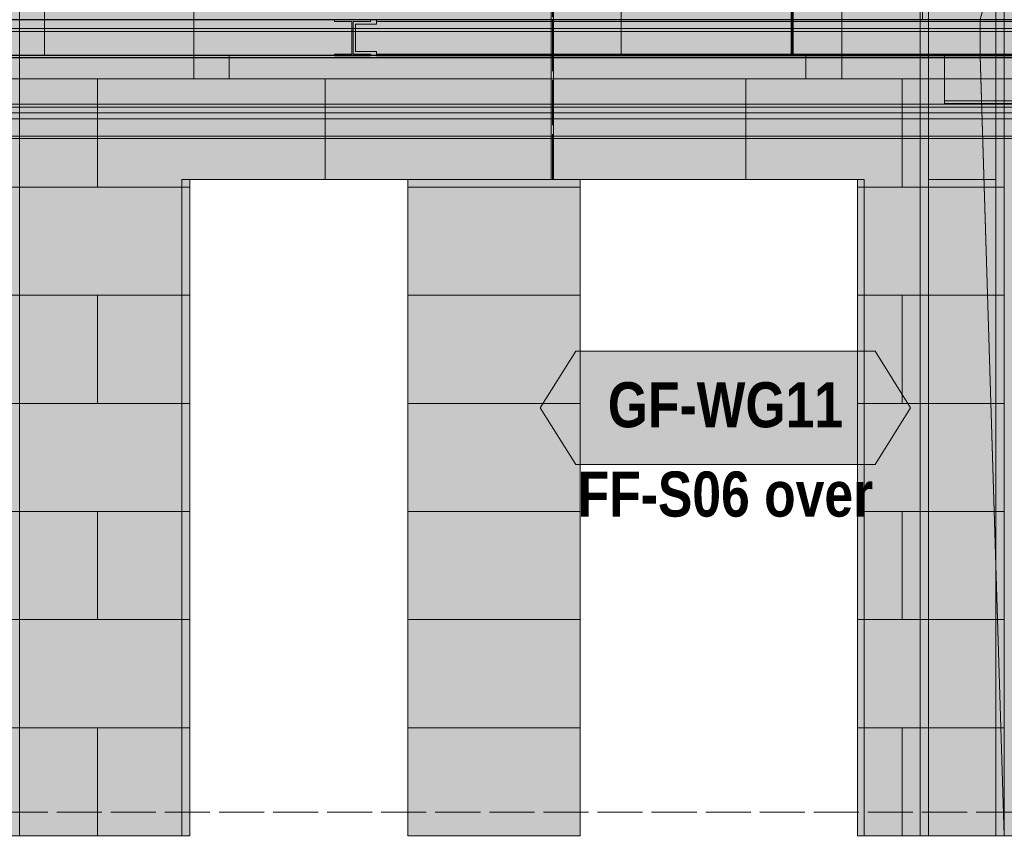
# Model space of a CAD drawing. Header units: millimetres. Extents: x 17 to 413, y 4 to 292.
# Tile 190 of 256: x 106 to 133, y 199 to 222. Entities that reach past the tile are written whole.
import ezdxf
from ezdxf.enums import TextEntityAlignment as Align

# ---------------------------------------------------------------- set-up
doc = ezdxf.new("R2010")
doc.units = ezdxf.units.MM
doc.linetypes.add('DASHED', pattern=[1.524, 1.27, -0.254])
for name, color, linetype in [('FILL-C_9EB2DB', 7, 'Continuous'), ('FILL-EPS', 7, 'Continuous'), ('FILL-WHITE', 7, 'Continuous'), ('LINE-C_2E8C94', 7, 'Continuous'), ('LINE-C_337880', 7, 'Continuous'), ('LINE-INK', 7, 'Continuous'), ('LINE-STEEL', 7, 'Continuous'), ('LINE-STEEL-DASH', 7, 'DASHED'), ('LINE-TEAL_DK', 7, 'Continuous'), ('LINE-TEAL_DK-DASH', 7, 'DASHED'), ('TEXT-C_9E1A1A', 7, 'Continuous'), ('TEXT-TEAL_DK', 7, 'Continuous')]:
    doc.layers.add(name, color=color, linetype=linetype)
doc.styles.add('OpenSansCondensed-Bold', font='OpenSansCondensed-Bold.ttf')

msp = doc.modelspace()

# ---------------------------------------------------------------- hatches: boundary and pattern name
at = {"layer": 'FILL-C_9EB2DB', "true_color": 0x9eb2db}
h = msp.add_hatch(color=9, dxfattribs=at)
h.dxf.hatch_style = 1
h.paths.add_polyline_path([(58.252, 221.904), (58.252, 222.232), (146.705, 222.232), (146.705, 221.904)])
h = msp.add_hatch(color=9, dxfattribs=at)
h.dxf.hatch_style = 1
h.paths.add_polyline_path([(58.252, 221.904), (58.252, 222.232), (146.705, 222.232), (146.705, 221.904)])
h = msp.add_hatch(color=9, dxfattribs=at)
h.dxf.hatch_style = 1
h.paths.add_polyline_path([(58.252, 221.989), (58.252, 222.232), (148.525, 222.232), (148.525, 221.989)])
h = msp.add_hatch(color=9, dxfattribs=at)
h.dxf.hatch_style = 1
h.paths.add_polyline_path([(58.252, 221.989), (58.252, 222.232), (148.525, 222.232), (148.525, 221.989)])
h = msp.add_hatch(color=9, dxfattribs=at)
h.dxf.hatch_style = 1
h.paths.add_polyline_path([(114.534, 222.233), (114.541, 222.233), (114.544, 222.232), (115.559, 222.232), (115.559, 222.187), (115.071, 222.187), (115.071, 221.262), (115.559, 221.262), (115.559, 221.216), (114.544, 221.216), (114.544, 221.262), (115.032, 221.262), (115.032, 222.187), (114.544, 222.187), (114.544, 222.232), (114.534, 222.233), (114.534, 222.233)])
h = msp.add_hatch(color=9, dxfattribs=at)
h.dxf.hatch_style = 1
h.paths.add_polyline_path([(114.544, 221.216), (114.544, 221.262), (115.032, 221.262), (115.032, 221.912), (115.032, 222.187), (114.544, 222.187), (114.544, 222.232), (115.559, 222.232), (115.559, 222.187), (115.071, 222.187), (115.071, 221.262), (115.559, 221.262), (115.559, 221.216)])
h = msp.add_hatch(color=9, dxfattribs=at)
h.dxf.hatch_style = 1
h.paths.add_polyline_path([(115.138, 221.343), (115.138, 222.106), (115.725, 222.106), (115.725, 222.187), (135.392, 222.187), (135.392, 222.106), (135.978, 222.106), (135.978, 221.343), (135.392, 221.343), (135.392, 221.262), (115.725, 221.262), (115.725, 221.343)])
h = msp.add_hatch(color=9, dxfattribs=at)
h.dxf.hatch_style = 1
h.paths.add_polyline_path([(115.138, 222.106), (115.725, 222.106), (115.725, 222.187), (135.392, 222.187), (135.392, 222.106), (135.978, 222.106), (135.978, 221.343), (135.392, 221.343), (135.392, 221.262), (115.725, 221.262), (115.725, 221.343), (115.138, 221.343)])
h = msp.add_hatch(color=9, dxfattribs=at)
h.dxf.hatch_style = 1
h.paths.add_polyline_path([(115.138, 221.343), (115.138, 222.106), (115.725, 222.106), (115.725, 222.187), (135.392, 222.187), (135.392, 222.106), (135.978, 222.106), (135.978, 221.343), (135.392, 221.343), (135.392, 221.262), (115.725, 221.262), (115.725, 221.343)])
h = msp.add_hatch(color=9, dxfattribs=at)
h.dxf.hatch_style = 1
h.paths.add_polyline_path([(115.138, 222.106), (115.725, 222.106), (115.725, 222.187), (135.392, 222.187), (135.392, 222.106), (135.978, 222.106), (135.978, 221.343), (135.392, 221.343), (135.392, 221.262), (115.725, 221.262), (115.725, 221.343), (115.138, 221.343)])
h = msp.add_hatch(color=9, dxfattribs=at)
h.dxf.hatch_style = 1
h.paths.add_polyline_path([(115.559, 222.232), (115.57, 222.233), (115.57, 222.233), (115.57, 222.233)])
h = msp.add_hatch(color=9, dxfattribs=at)
h.dxf.hatch_style = 1
h.paths.add_polyline_path([(115.725, 222.187), (115.725, 222.232), (135.392, 222.232), (135.392, 222.187)])
h = msp.add_hatch(color=9, dxfattribs=at)
h.dxf.hatch_style = 1
h.paths.add_polyline_path([(115.725, 222.187), (115.725, 222.232), (135.392, 222.232), (135.392, 222.187)])
h = msp.add_hatch(color=9, dxfattribs=at)
h.dxf.hatch_style = 1
h.paths.add_polyline_path([(115.725, 222.187), (115.725, 222.232), (135.392, 222.232), (135.392, 222.187)])
h = msp.add_hatch(color=9, dxfattribs=at)
h.dxf.hatch_style = 1
h.paths.add_polyline_path([(115.725, 222.187), (115.725, 222.232), (135.392, 222.232), (135.392, 222.187)])
h = msp.add_hatch(color=9, dxfattribs=at)
h.dxf.hatch_style = 1
h.paths.add_polyline_path([(58.252, 219.852), (58.252, 221.989), (148.525, 221.989), (148.525, 219.852)])
h = msp.add_hatch(color=9, dxfattribs=at)
h.dxf.hatch_style = 1
h.paths.add_polyline_path([(58.252, 221.989), (148.525, 221.989), (148.525, 219.852), (58.252, 219.852)])
h = msp.add_hatch(color=9, dxfattribs=at)
h.dxf.hatch_style = 1
h.paths.add_polyline_path([(58.252, 219.767), (58.252, 221.904), (146.705, 221.904), (146.705, 219.767)])
h = msp.add_hatch(color=9, dxfattribs=at)
h.dxf.hatch_style = 1
h.paths.add_polyline_path([(58.252, 221.904), (146.705, 221.904), (146.705, 219.767), (58.252, 219.767)])
h = msp.add_hatch(color=9, dxfattribs=at)
h.dxf.hatch_style = 1
h.paths.add_polyline_path([(114.544, 221.216), (114.544, 221.262), (115.032, 221.262), (115.032, 221.912), (115.071, 221.912), (115.071, 221.262), (115.559, 221.262), (115.559, 221.216)])
h = msp.add_hatch(color=9, dxfattribs=at)
h.dxf.hatch_style = 1
h.paths.add_polyline_path([(58.252, 220.566), (58.252, 221.232), (146.705, 221.232), (146.705, 220.566)])
h = msp.add_hatch(color=9, dxfattribs=at)
h.dxf.hatch_style = 1
h.paths.add_polyline_path([(58.252, 221.166), (58.252, 221.232), (146.705, 221.232), (146.705, 221.166)])
h = msp.add_hatch(color=9, dxfattribs=at)
h.dxf.hatch_style = 1
h.paths.add_polyline_path([(58.252, 220.566), (58.252, 221.166), (146.705, 221.166), (146.705, 220.566)])
h = msp.add_hatch(color=9, dxfattribs=at)
h.dxf.hatch_style = 1
h.paths.add_polyline_path([(58.265, 221.166), (58.265, 221.232), (146.698, 221.232), (146.698, 221.166)])
h = msp.add_hatch(color=9, dxfattribs=at)
h.dxf.hatch_style = 1
h.paths.add_polyline_path([(58.265, 220.566), (58.265, 221.232), (146.698, 221.232), (146.698, 220.566)])
h = msp.add_hatch(color=9, dxfattribs=at)
h.dxf.hatch_style = 1
h.paths.add_polyline_path([(58.265, 220.566), (58.265, 221.166), (146.698, 221.166), (146.698, 220.566)])
h = msp.add_hatch(color=9, dxfattribs=at)
h.dxf.hatch_style = 1
h.paths.add_polyline_path([(103.085, 218.954), (103.085, 221.046), (103.792, 221.046), (103.792, 221.168), (146.378, 221.168), (146.378, 221.086), (147.025, 221.086), (147.025, 219.036), (146.378, 219.036), (146.378, 218.954), (103.792, 218.954)])
h = msp.add_hatch(color=9, dxfattribs=at)
h.dxf.hatch_style = 1
h.paths.add_polyline_path([(103.085, 221.046), (103.792, 221.046), (103.792, 221.168), (146.378, 221.168), (146.378, 221.086), (147.025, 221.086), (147.025, 219.036), (146.378, 219.036), (146.378, 218.954), (103.792, 218.954), (103.085, 218.954)])
h = msp.add_hatch(color=9, dxfattribs=at)
h.dxf.hatch_style = 1
h.paths.add_polyline_path([(103.792, 221.168), (103.792, 221.232), (146.378, 221.232), (146.378, 221.168)])
h = msp.add_hatch(color=9, dxfattribs=at)
h.dxf.hatch_style = 1
h.paths.add_polyline_path([(103.792, 221.232), (146.378, 221.232), (146.378, 221.168), (103.792, 221.168)])
h = msp.add_hatch(color=9, dxfattribs=at)
h.dxf.hatch_style = 1
h.paths.add_polyline_path([(115.725, 221.216), (115.725, 221.262), (135.392, 221.262), (135.392, 221.216)])
h = msp.add_hatch(color=9, dxfattribs=at)
h.dxf.hatch_style = 1
h.paths.add_polyline_path([(115.725, 221.216), (115.725, 221.262), (135.392, 221.262), (135.392, 221.216)])
h = msp.add_hatch(color=9, dxfattribs=at)
h.dxf.hatch_style = 1
h.paths.add_polyline_path([(115.725, 221.216), (115.725, 221.262), (135.392, 221.262), (135.392, 221.216)])
h = msp.add_hatch(color=9, dxfattribs=at)
h.dxf.hatch_style = 1
h.paths.add_polyline_path([(115.725, 221.216), (115.725, 221.262), (135.392, 221.262), (135.392, 221.216)])
h = msp.add_hatch(color=9, dxfattribs=at)
h.dxf.hatch_style = 1
h.paths.add_polyline_path([(131.732, 221.159), (131.732, 221.232), (146.498, 221.232), (146.498, 221.159)])
h = msp.add_hatch(color=9, dxfattribs=at)
h.dxf.hatch_style = 1
h.paths.add_polyline_path([(131.732, 221.232), (146.498, 221.232), (146.498, 221.159), (131.732, 221.159)])
h = msp.add_hatch(color=9, dxfattribs=at)
h.dxf.hatch_style = 1
h.paths.add_polyline_path([(131.732, 219.951), (131.732, 221.159), (146.498, 221.159), (146.498, 220.826), (147.852, 220.826), (147.852, 219.951), (146.498, 219.951)])
h = msp.add_hatch(color=9, dxfattribs=at)
h.dxf.hatch_style = 1
h.paths.add_polyline_path([(131.732, 221.159), (146.498, 221.159), (146.498, 220.826), (147.852, 220.826), (147.852, 219.951), (146.498, 219.951), (131.732, 219.951)])
h = msp.add_hatch(color=9, dxfattribs=at)
h.dxf.hatch_style = 1
h.paths.add_polyline_path([(58.252, 219.608), (58.252, 219.852), (148.525, 219.852), (148.525, 219.608)])
h = msp.add_hatch(color=9, dxfattribs=at)
h.dxf.hatch_style = 1
h.paths.add_polyline_path([(58.252, 219.608), (58.252, 219.852), (148.525, 219.852), (148.525, 219.608)])
h = msp.add_hatch(color=9, dxfattribs=at)
h.dxf.hatch_style = 1
h.paths.add_polyline_path([(131.732, 219.878), (131.732, 219.951), (146.498, 219.951), (147.852, 219.951), (147.852, 219.878), (146.498, 219.878)])
h = msp.add_hatch(color=9, dxfattribs=at)
h.dxf.hatch_style = 1
h.paths.add_polyline_path([(131.732, 219.951), (146.498, 219.951), (147.852, 219.951), (147.852, 219.878), (146.498, 219.878), (131.732, 219.878)])
h = msp.add_hatch(color=9, dxfattribs=at)
h.dxf.hatch_style = 1
h.paths.add_polyline_path([(58.252, 219.439), (58.252, 219.767), (146.705, 219.767), (146.705, 219.439)])
h = msp.add_hatch(color=9, dxfattribs=at)
h.dxf.hatch_style = 1
h.paths.add_polyline_path([(58.252, 219.439), (58.252, 219.767), (146.705, 219.767), (146.705, 219.439)])
h = msp.add_hatch(color=9, dxfattribs=at)
h.dxf.hatch_style = 1
h.paths.add_polyline_path([(103.085, 218.89), (103.085, 218.954), (103.792, 218.954), (146.378, 218.954), (146.378, 218.89), (103.792, 218.89)])
h = msp.add_hatch(color=9, dxfattribs=at)
h.dxf.hatch_style = 1
h.paths.add_polyline_path([(103.085, 218.89), (103.085, 218.954), (146.378, 218.954), (146.378, 218.89), (103.792, 218.89)])
at = {"layer": 'FILL-EPS', "true_color": 0xccffff}
h = msp.add_hatch(color=7, dxfattribs=at)
h.dxf.hatch_style = 1
h.paths.add_polyline_path([(54.735, 226.376), (69.758, 241.399), (131.118, 241.399), (131.118, 222.232), (54.735, 222.232)])
h = msp.add_hatch(color=7, dxfattribs=at)
h.dxf.hatch_style = 1
h.paths.add_polyline_path([(54.735, 222.232), (54.735, 226.376), (69.758, 241.399), (131.118, 241.399), (131.118, 222.232)])
h = msp.add_hatch(color=7, dxfattribs=at)
h.dxf.hatch_style = 1
h.paths.add_polyline_path([(104.169, 225.232), (145.93, 225.232), (145.93, 199.232), (145.908, 199.232), (145.908, 221.236), (105.218, 221.236), (105.218, 199.232), (104.169, 199.232)])
h = msp.add_hatch(color=7, dxfattribs=at)
h.dxf.hatch_style = 1
h.paths.add_polyline_path([(105.669, 224.732), (131.047, 224.732), (131.047, 199.232), (129.283, 199.232), (129.283, 217.732), (110.47, 217.732), (110.47, 199.232), (105.669, 199.232)])
h = msp.add_hatch(color=7, dxfattribs=at)
h.dxf.hatch_style = 1
h.paths.add_polyline_path([(131.047, 224.732), (133.419, 224.732), (133.419, 199.232), (131.047, 199.232)])
h = msp.add_hatch(color=7, dxfattribs=at)
h.dxf.hatch_style = 1
h.paths.add_polyline_path([(131.047, 222.239), (131.047, 222.241), (131.047, 222.241), (131.047, 224.732), (131.048, 224.732), (133.419, 224.732), (133.419, 199.232), (131.048, 199.232), (131.047, 199.222), (131.047, 199.222), (131.047, 199.222), (131.047, 199.222), (131.047, 221.224), (131.048, 221.224), (132.742, 221.224), (132.742, 222.241), (131.048, 222.241)])
h = msp.add_hatch(color=7, dxfattribs=at)
h.dxf.hatch_style = 1
h.paths.add_polyline_path([(131.048, 224.732), (133.419, 224.732), (133.419, 199.232), (131.048, 199.232), (131.048, 221.224), (132.742, 221.224), (132.742, 222.241), (131.048, 222.241)])
h = msp.add_hatch(color=7, dxfattribs=at)
h.dxf.hatch_style = 1
h.paths.add_polyline_path([(131.048, 224.732), (133.419, 224.732), (133.419, 199.232), (131.048, 199.232), (131.048, 199.222), (131.048, 221.224), (131.048, 221.224)])
h.paths.add_polyline_path([(131.048, 221.224), (132.742, 221.224), (132.742, 222.241), (131.048, 222.241)], flags=0)
h = msp.add_hatch(color=7, dxfattribs=at)
h.dxf.hatch_style = 1
h.paths.add_polyline_path([(131.048, 199.232), (131.048, 222.241), (131.048, 222.241), (131.048, 224.732), (133.419, 224.732), (133.419, 221.224), (133.419, 199.232)])
h = msp.add_hatch(color=7, dxfattribs=at)
h.dxf.hatch_style = 1
h.paths.add_polyline_path([(132.742, 221.213), (132.742, 221.224), (132.742, 222.241), (133.419, 224.732), (133.419, 199.232), (132.742, 221.213)])
h = msp.add_hatch(color=7, dxfattribs=at)
h.dxf.hatch_style = 1
h.paths.add_polyline_path([(133.419, 224.732), (146.834, 224.732), (146.834, 199.232), (133.419, 199.232)])
h.paths.add_polyline_path([(142.783, 206.732), (142.783, 218.732), (138.217, 218.732), (138.217, 206.732)], flags=0)
h = msp.add_hatch(color=7, dxfattribs=at)
h.dxf.hatch_style = 1
h.paths.add_polyline_path([(133.419, 222.232), (133.419, 224.732), (146.834, 224.732), (146.834, 222.232)])
h = msp.add_hatch(color=7, dxfattribs=at)
h.dxf.hatch_style = 1
h.paths.add_polyline_path([(104.169, 222.241), (145.93, 222.241), (145.93, 221.224), (145.908, 221.224), (145.908, 221.236), (105.218, 221.236), (105.218, 221.224), (104.169, 221.224)])
h = msp.add_hatch(color=7, dxfattribs=at)
h.dxf.hatch_style = 1
h.paths.add_polyline_path([(105.669, 221.224), (105.669, 222.241), (131.047, 222.241), (131.047, 221.224)])
h = msp.add_hatch(color=7, dxfattribs=at)
h.dxf.hatch_style = 1
h.paths.add_polyline_path([(131.047, 221.224), (131.047, 222.241), (132.742, 222.241), (132.742, 221.224)])
h = msp.add_hatch(color=7, dxfattribs=at)
h.dxf.hatch_style = 1
h.paths.add_polyline_path([(132.742, 221.224), (132.742, 222.241), (133.419, 222.241), (133.419, 221.224)])
h = msp.add_hatch(color=7, dxfattribs=at)
h.dxf.hatch_style = 1
h.paths.add_polyline_path([(133.419, 221.232), (133.419, 222.232), (146.834, 222.232), (146.834, 221.232)])
h = msp.add_hatch(color=7, dxfattribs=at)
h.dxf.hatch_style = 1
h.paths.add_polyline_path([(54.672, 221.224), (54.839, 221.224), (54.839, 221.232), (131.282, 221.232), (131.282, 199.232), (129.47, 199.232), (129.47, 217.732), (121.47, 217.732), (121.47, 199.232), (116.608, 199.232), (116.608, 217.736), (110.238, 217.736), (110.238, 199.232), (94.442, 199.232), (94.442, 217.736), (88.072, 217.736), (88.072, 199.232), (54.672, 199.232)])
h = msp.add_hatch(color=7, dxfattribs=at)
h.dxf.hatch_style = 1
h.paths.add_polyline_path([(54.672, 199.232), (54.672, 221.224), (54.839, 221.224), (54.839, 221.232), (131.282, 221.232), (131.282, 199.232), (129.47, 199.232), (129.47, 217.732), (121.47, 217.732), (121.47, 199.232), (116.608, 199.232), (116.608, 217.736), (110.238, 217.736), (110.238, 199.232), (94.442, 199.232), (94.442, 217.736), (88.082, 217.736), (88.082, 217.734), (88.072, 217.736), (88.072, 199.232)])
h = msp.add_hatch(color=7, dxfattribs=at)
h.dxf.hatch_style = 1
h.paths.add_polyline_path([(105.669, 199.232), (105.669, 221.224), (131.047, 221.224), (131.047, 199.232), (129.283, 199.232), (129.283, 217.732), (110.47, 217.732), (110.47, 199.232)])
h = msp.add_hatch(color=7, dxfattribs=at)
h.dxf.hatch_style = 1
h.paths.add_polyline_path([(131.048, 199.232), (131.048, 221.224), (132.742, 221.224), (133.419, 199.232)])
h = msp.add_hatch(color=7, dxfattribs=at)
h.dxf.hatch_style = 1
h.paths.add_polyline_path([(131.282, 221.232), (131.282, 221.243), (131.282, 221.243), (131.283, 221.232), (133.188, 221.232), (133.188, 199.232), (131.283, 199.232), (131.283, 199.232), (131.283, 199.232), (131.282, 199.232), (131.282, 221.232)])
h = msp.add_hatch(color=7, dxfattribs=at)
h.dxf.hatch_style = 1
h.paths.add_polyline_path([(131.282, 221.232), (131.292, 221.235), (131.292, 221.234), (131.292, 221.234), (131.292, 221.233), (131.292, 221.233), (131.292, 221.233), (131.292, 221.233), (131.292, 221.233), (131.292, 221.233), (131.292, 221.233), (131.292, 221.233), (131.292, 221.232), (131.292, 221.232)])
h = msp.add_hatch(color=7, dxfattribs=at)
h.dxf.hatch_style = 1
h.paths.add_polyline_path([(131.282, 199.232), (131.282, 221.232), (133.188, 221.232), (133.188, 199.232)])
h = msp.add_hatch(color=7, dxfattribs=at)
h.dxf.hatch_style = 1
h.paths.add_polyline_path([(131.283, 221.232), (133.188, 221.232), (133.188, 221.224), (131.283, 221.224)])
h = msp.add_hatch(color=7, dxfattribs=at)
h.dxf.hatch_style = 1
h.paths.add_polyline_path([(131.283, 199.232), (131.283, 221.232), (133.188, 221.232), (133.188, 199.232)])
h = msp.add_hatch(color=7, dxfattribs=at)
h.dxf.hatch_style = 1
h.paths.add_polyline_path([(131.283, 221.224), (133.188, 221.224), (133.188, 199.232), (131.283, 199.232)])
h = msp.add_hatch(color=7, dxfattribs=at)
h.dxf.hatch_style = 1
h.paths.add_polyline_path([(133.419, 199.232), (133.419, 221.232), (146.834, 221.232), (146.834, 199.232)])
h.paths.add_polyline_path([(138.217, 207.1), (138.217, 206.732), (142.783, 206.732), (142.783, 218.732), (138.217, 218.732)], flags=0)
h = msp.add_hatch(color=7, dxfattribs=at)
h.dxf.hatch_style = 1
h.paths.add_polyline_path([(131.283, 199.232), (131.283, 217.736), (133.188, 217.736), (133.188, 199.232)])
h = msp.add_hatch(color=7, dxfattribs=at)
h.dxf.hatch_style = 1
h.paths.add_polyline_path([(131.283, 217.736), (133.188, 217.736), (133.188, 199.232), (131.283, 199.232)])
at = {"layer": 'FILL-WHITE', "true_color": 0xffffff}
h = msp.add_hatch(color=7, dxfattribs=at)
h.dxf.hatch_style = 1
h.paths.add_polyline_path([(105.218, 221.232), (145.905, 221.232), (145.905, 199.232), (133.419, 199.232), (133.188, 199.232), (131.283, 199.232), (131.282, 199.232), (131.048, 199.232), (131.047, 199.232), (129.47, 199.232), (129.283, 199.232), (129.283, 217.732), (121.47, 217.732), (121.47, 199.232), (116.608, 199.232), (116.608, 217.732), (110.47, 217.732), (110.47, 199.232), (110.238, 199.232), (105.669, 199.232), (105.218, 199.232)])
h = msp.add_hatch(color=7, dxfattribs=at)
h.dxf.hatch_style = 1
h.paths.add_polyline_path([(145.905, 221.232), (145.905, 199.232), (133.419, 199.232), (133.188, 199.232), (131.283, 199.232), (131.282, 199.232), (131.048, 199.232), (131.047, 199.232), (129.47, 199.232), (129.283, 199.232), (129.283, 217.732), (121.47, 217.732), (121.47, 199.232), (116.608, 199.232), (116.608, 217.732), (110.47, 217.732), (110.47, 199.232), (110.238, 199.232), (105.669, 199.232), (105.218, 199.232), (105.218, 221.232)])
h = msp.add_hatch(color=7, dxfattribs=at)
h.dxf.hatch_style = 1
h.paths.add_polyline_path([(145.905, 221.232), (145.905, 199.232), (133.419, 199.232), (133.188, 199.232), (131.283, 199.232), (131.282, 199.232), (131.048, 199.232), (131.047, 199.232), (129.47, 199.232), (129.283, 199.232), (129.283, 217.732), (121.47, 217.732), (121.47, 199.232), (116.608, 199.232), (116.608, 217.732), (110.47, 217.732), (110.47, 199.232), (110.238, 199.232), (105.669, 199.232), (105.218, 199.232), (105.218, 221.232)])
h = msp.add_hatch(color=7, dxfattribs=at)
h.dxf.hatch_style = 1
h.paths.add_polyline_path([(120.344, 211.299), (121.344, 212.899), (129.78, 212.899), (130.78, 211.299), (129.78, 209.699), (121.344, 209.699)])

# ---------------------------------------------------------------- linework, layer by layer
at = {"layer": 'LINE-C_2E8C94', "lineweight": 5}
for points in [[(54.735, 226.376), (54.735, 226.376), (54.735, 226.376), (69.758, 241.399), (131.118, 241.399), (131.118, 222.232), (131.118, 222.232), (54.735, 222.232)], [(54.735, 222.232), (54.735, 226.376), (69.758, 241.399), (131.118, 241.399), (131.118, 222.232)], [(104.169, 225.232), (145.93, 225.232), (145.93, 199.232), (145.908, 199.232), (145.908, 221.236), (105.218, 221.236), (105.218, 199.232), (104.169, 199.232), (104.169, 199.232), (104.169, 199.232), (104.169, 199.232), (104.169, 225.232)], [(105.669, 224.732), (131.047, 224.732), (131.047, 199.232), (129.283, 199.232), (129.283, 217.732), (110.47, 217.732), (110.47, 199.232), (105.669, 199.232)], [(131.047, 224.732), (133.419, 224.732), (133.419, 199.232), (131.047, 199.232)], [(131.047, 222.239), (131.047, 222.241), (131.047, 222.241), (131.047, 224.732), (131.048, 224.732), (133.419, 224.732), (133.419, 199.232), (131.048, 199.232), (131.047, 199.222), (131.047, 199.222), (131.047, 199.222), (131.047, 199.222), (131.047, 221.224), (131.048, 221.224), (132.742, 221.224), (132.742, 222.241), (131.048, 222.241)], [(131.048, 224.732), (133.419, 224.732), (133.419, 199.232), (131.048, 199.232), (131.048, 221.224), (132.742, 221.224), (132.742, 222.241), (131.048, 222.241)], [(131.048, 224.732), (133.419, 224.732), (133.419, 199.232), (131.048, 199.232), (131.048, 199.222), (131.048, 221.224), (131.048, 221.224)], [(131.048, 199.232), (131.048, 199.232), (131.048, 222.241), (131.048, 222.241), (131.048, 224.732), (133.419, 224.732), (133.419, 224.732), (133.419, 221.224), (133.419, 221.224), (133.419, 199.232)], [(132.742, 221.213), (132.742, 221.224), (132.742, 221.224), (132.742, 222.241), (133.419, 224.732), (133.419, 224.732), (133.419, 199.232), (132.742, 221.213)], [(133.419, 224.732), (146.834, 224.732), (146.834, 199.232), (133.419, 199.232)], [(133.419, 222.232), (133.419, 224.732), (146.834, 224.732), (146.834, 222.232)], [(104.169, 222.241), (145.93, 222.241), (145.93, 221.224), (145.908, 221.224), (145.908, 221.236), (105.218, 221.236), (105.218, 221.224), (104.169, 221.224)], [(105.669, 221.224), (105.669, 221.224), (105.669, 222.241), (131.047, 222.241), (131.047, 222.241), (131.047, 222.241), (131.047, 221.224), (105.669, 221.224)], [(131.047, 221.224), (131.047, 222.241), (132.742, 222.241), (132.742, 221.224)], [(131.048, 221.224), (132.742, 221.224), (132.742, 222.241), (131.048, 222.241)], [(132.742, 221.224), (132.742, 221.224), (132.742, 221.224), (132.742, 222.241), (133.419, 222.241), (133.419, 222.241), (133.419, 222.241), (133.419, 222.241), (133.419, 221.224), (132.742, 221.224)], [(133.419, 221.232), (133.419, 221.232), (133.419, 222.232), (146.834, 222.232), (146.834, 222.232), (146.834, 222.232), (146.834, 221.232), (133.419, 221.232)], [(54.672, 221.224), (54.839, 221.224), (54.839, 221.232), (131.282, 221.232), (131.282, 199.232), (129.47, 199.232), (129.47, 217.732), (121.47, 217.732), (121.47, 199.232), (116.608, 199.232), (116.608, 217.736), (110.238, 217.736), (110.238, 199.232), (94.442, 199.232), (94.442, 217.736), (88.072, 217.736), (88.072, 199.232), (54.672, 199.232)], [(54.672, 199.232), (54.672, 221.224), (54.839, 221.224), (54.839, 221.232), (131.282, 221.232), (131.282, 199.232), (129.47, 199.232), (129.47, 217.732), (121.47, 217.732), (121.47, 199.232), (116.608, 199.232), (116.608, 217.736), (110.238, 217.736), (110.238, 199.232), (94.442, 199.232), (94.442, 217.736), (88.082, 217.736), (88.082, 217.734), (88.072, 217.736), (88.072, 199.232)], [(105.669, 199.232), (105.669, 199.232), (105.669, 199.232), (105.669, 221.224), (105.669, 221.224), (131.047, 221.224), (131.047, 221.224), (131.047, 221.224), (131.047, 199.232), (129.283, 199.232), (129.283, 199.232), (129.283, 217.732), (110.47, 217.732), (110.47, 199.232), (105.669, 199.232)], [(131.048, 199.232), (131.048, 199.232), (131.048, 221.224), (132.742, 221.224), (132.742, 221.224), (132.742, 221.224), (132.742, 221.224), (133.419, 199.232), (131.048, 199.232)], [(131.282, 221.232), (131.282, 221.232), (131.282, 221.243), (131.282, 221.243), (131.283, 221.232), (133.188, 221.232), (133.188, 199.232), (131.283, 199.232), (131.283, 199.232), (131.283, 199.232), (131.282, 199.232), (131.282, 221.232)], [(131.282, 221.232), (131.292, 221.235), (131.292, 221.234), (131.292, 221.234), (131.292, 221.233), (131.292, 221.233), (131.292, 221.233), (131.292, 221.233), (131.292, 221.233), (131.292, 221.233), (131.292, 221.233), (131.292, 221.233), (131.292, 221.232), (131.292, 221.232)], [(131.282, 199.232), (131.282, 221.232), (133.188, 221.232), (133.188, 199.232)], [(131.283, 221.232), (133.188, 221.232), (133.188, 221.224), (133.188, 221.224), (131.283, 221.224), (131.283, 221.232)], [(131.283, 199.232), (131.283, 221.232), (133.188, 221.232), (133.188, 199.232)], [(131.283, 221.224), (131.283, 221.224), (131.283, 221.224), (133.188, 221.224), (133.188, 199.232), (133.188, 199.232), (133.188, 199.232), (133.188, 199.232), (131.283, 199.232), (131.283, 221.224)], [(133.419, 199.232), (133.419, 221.232), (146.834, 221.232), (146.834, 199.232)], [(131.283, 199.232), (131.283, 217.736), (133.188, 217.736), (133.188, 199.232)], [(131.283, 217.736), (133.188, 217.736), (133.188, 199.232), (131.283, 199.232)]]:
    msp.add_lwpolyline(points, close=True, dxfattribs=at)
at = {"layer": 'LINE-C_337880', "lineweight": 5}
for p, q in [((106.37, 221.242), (106.37, 223.616)), ((110.58, 220.568), (110.58, 223.616)), ((120.655, 220.568), (120.655, 223.616)), ((120.719, 220.568), (120.719, 223.616)), ((122.626, 221.242), (122.626, 223.616)), ((127.411, 221.242), (127.411, 223.616)), ((127.474, 221.242), (127.474, 223.616)), ((128.847, 220.568), (128.847, 223.616)), ((131.283, 220.568), (131.283, 223.616)), ((133.188, 220.568), (133.188, 223.616)), ((106.37, 221.242), (106.37, 222.234)), ((110.58, 221.23), (110.58, 222.234)), ((120.655, 221.23), (120.655, 222.234)), ((120.719, 221.23), (120.719, 222.234)), ((122.626, 221.242), (122.626, 222.234)), ((127.411, 221.242), (127.411, 222.234)), ((127.474, 221.242), (127.474, 222.234)), ((128.847, 221.23), (128.847, 222.234)), ((110.58, 220.568), (110.58, 221.217)), ((111.577, 220.568), (111.577, 221.226)), ((111.577, 220.568), (111.577, 221.226)), ((120.655, 220.568), (120.655, 221.217)), ((120.719, 220.568), (120.719, 221.217)), ((127.833, 220.568), (127.833, 221.226)), ((127.833, 220.568), (127.833, 221.226)), ((128.847, 220.568), (128.847, 221.217)), ((98.03, 220.568), (111.577, 220.568)), ((98.03, 220.568), (111.577, 220.568)), ((105.676, 220.568), (107.87, 220.568)), ((105.676, 220.568), (107.87, 220.568)), ((107.87, 217.52), (107.87, 220.568)), ((107.87, 220.568), (110.58, 220.568)), ((107.87, 217.52), (107.87, 220.568)), ((107.87, 220.568), (110.58, 220.568)), ((110.58, 220.568), (120.655, 220.568)), ((110.58, 220.568), (120.655, 220.568)), ((111.577, 220.568), (114.286, 220.568)), ((111.577, 220.568), (114.286, 220.568)), ((114.286, 217.742), (114.286, 220.568)), ((114.286, 220.568), (127.833, 220.568)), ((114.286, 217.742), (114.286, 220.568)), ((114.286, 220.568), (127.833, 220.568)), ((120.655, 217.739), (120.655, 220.568)), ((120.655, 217.739), (120.655, 220.568)), ((120.719, 217.739), (120.719, 220.568)), ((120.719, 220.568), (126.138, 220.568)), ((120.719, 217.739), (120.719, 220.568)), ((120.719, 220.568), (126.138, 220.568)), ((126.138, 217.739), (126.138, 220.568)), ((126.138, 220.568), (128.847, 220.568)), ((126.138, 217.739), (126.138, 220.568)), ((126.138, 220.568), (128.847, 220.568)), ((127.833, 220.568), (130.542, 220.568)), ((127.833, 220.568), (130.542, 220.568)), ((128.847, 220.568), (131.04, 220.568)), ((128.847, 220.568), (131.04, 220.568)), ((130.542, 217.52), (130.542, 220.568)), ((130.542, 220.568), (131.275, 220.568)), ((130.542, 217.52), (130.542, 220.568)), ((130.542, 220.568), (131.275, 220.568)), ((131.053, 220.568), (133.412, 220.568)), ((131.053, 220.568), (133.412, 220.568)), ((131.055, 220.568), (133.412, 220.568)), ((131.055, 220.568), (132.755, 220.568)), ((131.055, 220.568), (133.412, 220.568)), ((131.055, 220.568), (131.283, 220.568)), ((131.283, 220.568), (133.188, 220.568)), ((131.283, 217.52), (131.283, 220.568)), ((131.288, 220.568), (133.182, 220.568)), ((131.288, 220.568), (133.182, 220.568)), ((131.29, 220.568), (133.182, 220.568)), ((131.29, 220.568), (133.182, 220.568)), ((132.769, 220.568), (133.412, 220.568)), ((133.188, 220.568), (133.412, 220.568)), ((133.188, 217.52), (133.188, 220.568)), ((98.03, 217.52), (110.232, 217.52)), ((98.03, 217.52), (110.232, 217.52)), ((105.676, 217.52), (107.87, 217.52)), ((105.676, 217.52), (107.87, 217.52)), ((107.87, 217.52), (110.463, 217.52)), ((107.87, 217.52), (110.463, 217.52)), ((116.615, 217.52), (121.463, 217.52)), ((116.615, 217.52), (121.463, 217.52)), ((129.29, 217.52), (131.04, 217.52)), ((129.29, 217.52), (131.04, 217.52)), ((129.477, 217.52), (130.542, 217.52)), ((129.477, 217.52), (130.542, 217.52)), ((130.542, 217.52), (131.275, 217.52)), ((130.542, 217.52), (131.275, 217.52)), ((131.053, 217.52), (133.412, 217.52)), ((131.053, 217.52), (133.412, 217.52)), ((131.055, 217.52), (133.412, 217.52)), ((131.055, 217.52), (132.849, 217.52)), ((131.055, 217.52), (133.412, 217.52)), ((131.055, 217.52), (131.283, 217.52)), ((131.283, 217.52), (133.188, 217.52)), ((131.283, 214.472), (131.283, 217.52)), ((131.288, 217.52), (133.182, 217.52)), ((131.288, 217.52), (133.182, 217.52)), ((131.29, 217.52), (133.182, 217.52)), ((131.29, 217.52), (133.182, 217.52)), ((131.29, 217.52), (133.182, 217.52)), ((131.29, 217.52), (133.182, 217.52)), ((132.863, 217.52), (133.412, 217.52)), ((133.188, 217.52), (133.412, 217.52)), ((133.188, 214.472), (133.188, 217.52)), ((94.448, 214.472), (110.232, 214.472)), ((94.448, 214.472), (110.232, 214.472)), ((105.676, 214.472), (107.87, 214.472)), ((105.676, 214.472), (107.87, 214.472)), ((107.87, 211.424), (107.87, 214.472)), ((107.87, 214.472), (110.463, 214.472)), ((107.87, 211.424), (107.87, 214.472)), ((107.87, 214.472), (110.463, 214.472)), ((116.615, 214.472), (121.463, 214.472)), ((116.615, 214.472), (121.463, 214.472)), ((129.29, 214.472), (131.04, 214.472)), ((129.29, 214.472), (131.04, 214.472)), ((129.477, 214.472), (130.542, 214.472)), ((129.477, 214.472), (130.542, 214.472)), ((130.542, 211.424), (130.542, 214.472)), ((130.542, 214.472), (131.275, 214.472)), ((130.542, 211.424), (130.542, 214.472)), ((130.542, 214.472), (131.275, 214.472)), ((131.053, 214.472), (133.412, 214.472)), ((131.053, 214.472), (133.412, 214.472)), ((131.055, 214.472), (133.412, 214.472)), ((131.055, 214.472), (132.943, 214.472)), ((131.055, 214.472), (133.412, 214.472)), ((131.055, 214.472), (131.283, 214.472)), ((131.283, 214.472), (133.188, 214.472)), ((131.283, 211.424), (131.283, 214.472)), ((131.288, 214.472), (133.182, 214.472)), ((131.288, 214.472), (133.182, 214.472)), ((131.29, 214.472), (133.182, 214.472)), ((131.29, 214.472), (133.182, 214.472)), ((131.29, 214.472), (133.182, 214.472)), ((131.29, 214.472), (133.182, 214.472)), ((132.956, 214.472), (133.412, 214.472)), ((133.188, 214.472), (133.412, 214.472)), ((133.188, 211.424), (133.188, 214.472)), ((94.448, 211.424), (110.232, 211.424)), ((94.448, 211.424), (110.232, 211.424)), ((105.676, 211.424), (107.87, 211.424)), ((105.676, 211.424), (107.87, 211.424)), ((107.87, 211.424), (110.463, 211.424)), ((107.87, 211.424), (110.463, 211.424)), ((116.615, 211.424), (121.463, 211.424)), ((116.615, 211.424), (121.463, 211.424)), ((129.29, 211.424), (131.04, 211.424)), ((129.29, 211.424), (131.04, 211.424)), ((129.477, 211.424), (130.542, 211.424)), ((129.477, 211.424), (130.542, 211.424)), ((130.542, 211.424), (131.275, 211.424)), ((130.542, 211.424), (131.275, 211.424)), ((131.053, 211.424), (133.412, 211.424)), ((131.053, 211.424), (133.412, 211.424)), ((131.055, 211.424), (133.412, 211.424)), ((131.055, 211.424), (133.037, 211.424)), ((131.055, 211.424), (133.412, 211.424)), ((131.055, 211.424), (131.283, 211.424)), ((131.283, 211.424), (133.188, 211.424)), ((131.283, 208.376), (131.283, 211.424)), ((131.288, 211.424), (133.182, 211.424)), ((131.288, 211.424), (133.182, 211.424)), ((131.29, 211.424), (133.182, 211.424)), ((131.29, 211.424), (133.182, 211.424)), ((131.29, 211.424), (133.182, 211.424)), ((131.29, 211.424), (133.182, 211.424)), ((133.05, 211.424), (133.412, 211.424)), ((133.188, 211.424), (133.412, 211.424)), ((133.188, 208.376), (133.188, 211.424)), ((94.448, 208.376), (110.232, 208.376)), ((94.448, 208.376), (110.232, 208.376)), ((105.676, 208.376), (107.87, 208.376)), ((105.676, 208.376), (107.87, 208.376)), ((107.87, 205.328), (107.87, 208.376)), ((107.87, 208.376), (110.463, 208.376)), ((107.87, 205.328), (107.87, 208.376)), ((107.87, 208.376), (110.463, 208.376)), ((116.615, 208.376), (121.463, 208.376)), ((116.615, 208.376), (121.463, 208.376)), ((129.29, 208.376), (131.04, 208.376)), ((129.29, 208.376), (131.04, 208.376)), ((129.477, 208.376), (130.542, 208.376)), ((129.477, 208.376), (130.542, 208.376)), ((130.542, 205.328), (130.542, 208.376)), ((130.542, 208.376), (131.275, 208.376)), ((130.542, 205.328), (130.542, 208.376)), ((130.542, 208.376), (131.275, 208.376)), ((131.053, 208.376), (133.412, 208.376)), ((131.053, 208.376), (133.412, 208.376)), ((131.055, 208.376), (133.412, 208.376)), ((131.055, 208.376), (133.131, 208.376)), ((131.055, 208.376), (133.412, 208.376)), ((131.055, 208.376), (131.283, 208.376)), ((131.283, 208.376), (133.188, 208.376)), ((131.283, 205.328), (131.283, 208.376)), ((131.288, 208.376), (133.182, 208.376)), ((131.288, 208.376), (133.182, 208.376)), ((131.29, 208.376), (133.182, 208.376)), ((131.29, 208.376), (133.182, 208.376)), ((131.29, 208.376), (133.182, 208.376)), ((131.29, 208.376), (133.182, 208.376)), ((133.144, 208.376), (133.412, 208.376)), ((133.188, 208.376), (133.412, 208.376)), ((133.188, 205.328), (133.188, 208.376)), ((94.448, 205.328), (110.232, 205.328)), ((94.448, 205.328), (110.232, 205.328)), ((105.676, 205.328), (107.87, 205.328)), ((105.676, 205.328), (107.87, 205.328)), ((107.87, 205.328), (110.463, 205.328)), ((107.87, 205.328), (110.463, 205.328)), ((116.615, 205.328), (121.463, 205.328)), ((116.615, 205.328), (121.463, 205.328)), ((129.29, 205.328), (131.04, 205.328)), ((129.29, 205.328), (131.04, 205.328)), ((129.477, 205.328), (130.542, 205.328)), ((129.477, 205.328), (130.542, 205.328)), ((130.542, 205.328), (131.275, 205.328)), ((130.542, 205.328), (131.275, 205.328)), ((131.053, 205.328), (133.412, 205.328)), ((131.053, 205.328), (133.412, 205.328)), ((131.055, 205.328), (133.412, 205.328)), ((131.055, 205.328), (133.225, 205.328)), ((131.055, 205.328), (133.412, 205.328)), ((131.055, 205.328), (131.283, 205.328)), ((131.283, 205.328), (133.188, 205.328)), ((131.283, 202.28), (131.283, 205.328)), ((131.288, 205.328), (133.182, 205.328)), ((131.288, 205.328), (133.182, 205.328)), ((131.29, 205.328), (133.182, 205.328)), ((131.29, 205.328), (133.182, 205.328)), ((131.29, 205.328), (133.182, 205.328)), ((131.29, 205.328), (133.182, 205.328)), ((133.188, 205.328), (133.412, 205.328)), ((133.188, 202.28), (133.188, 205.328)), ((133.238, 205.328), (133.412, 205.328)), ((94.448, 202.28), (110.232, 202.28)), ((94.448, 202.28), (110.232, 202.28)), ((105.676, 202.28), (107.87, 202.28)), ((105.676, 202.28), (107.87, 202.28)), ((107.87, 199.239), (107.87, 202.28)), ((107.87, 202.28), (110.463, 202.28)), ((107.87, 199.239), (107.87, 202.28)), ((107.87, 202.28), (110.463, 202.28)), ((116.615, 202.28), (121.463, 202.28)), ((116.615, 202.28), (121.463, 202.28)), ((129.29, 202.28), (131.04, 202.28)), ((129.29, 202.28), (131.04, 202.28)), ((129.477, 202.28), (130.542, 202.28)), ((129.477, 202.28), (130.542, 202.28)), ((130.542, 199.239), (130.542, 202.28)), ((130.542, 202.28), (131.275, 202.28)), ((130.542, 199.239), (130.542, 202.28)), ((130.542, 202.28), (131.275, 202.28)), ((131.053, 202.28), (133.412, 202.28)), ((131.053, 202.28), (133.412, 202.28)), ((131.055, 202.28), (133.412, 202.28)), ((131.055, 202.28), (133.318, 202.28)), ((131.055, 202.28), (133.412, 202.28)), ((131.055, 202.28), (131.283, 202.28)), ((131.283, 202.28), (133.188, 202.28)), ((131.283, 199.239), (131.283, 202.28)), ((131.288, 202.28), (133.182, 202.28)), ((131.288, 202.28), (133.182, 202.28)), ((131.29, 202.28), (133.182, 202.28)), ((131.29, 202.28), (133.182, 202.28)), ((131.29, 202.28), (133.182, 202.28)), ((131.29, 202.28), (133.182, 202.28)), ((133.188, 202.28), (133.412, 202.28)), ((133.188, 199.239), (133.188, 202.28))]:
    msp.add_line(p, q, dxfattribs=at)
at = {"layer": 'LINE-INK', "lineweight": 5}
msp.add_lwpolyline([(105.218, 221.232), (145.905, 221.232), (145.905, 199.232), (133.419, 199.232), (133.188, 199.232), (133.188, 199.232), (131.283, 199.232), (131.283, 199.232), (131.282, 199.232), (131.048, 199.232), (131.048, 199.232), (131.047, 199.232), (129.47, 199.232), (129.283, 199.232), (129.283, 199.232), (129.283, 217.732), (121.47, 217.732), (121.47, 199.232), (116.608, 199.232), (116.608, 217.732), (110.47, 217.732), (110.47, 199.232), (110.238, 199.232), (105.669, 199.232)], dxfattribs=at)
msp.add_lwpolyline([(105.218, 221.232), (145.905, 221.232), (145.905, 199.232), (133.419, 199.232), (133.188, 199.232), (133.188, 199.232), (131.283, 199.232), (131.283, 199.232), (131.282, 199.232), (131.048, 199.232), (131.048, 199.232), (131.047, 199.232), (129.47, 199.232), (129.283, 199.232), (129.283, 199.232), (129.283, 217.732), (121.47, 217.732), (121.47, 199.232), (116.608, 199.232), (116.608, 217.732), (110.47, 217.732), (110.47, 199.232), (110.238, 199.232), (105.669, 199.232)], dxfattribs=at)
at = {"layer": 'LINE-STEEL', "lineweight": 5}
for points in [[(58.252, 221.904), (58.252, 222.232), (146.705, 222.232), (146.705, 222.232), (146.705, 221.904), (58.252, 221.904)], [(58.252, 221.904), (58.252, 222.232), (146.705, 222.232), (146.705, 221.904)], [(58.252, 221.989), (58.252, 222.232), (148.525, 222.232), (148.525, 221.989)], [(58.252, 221.989), (58.252, 222.232), (148.525, 222.232), (148.525, 221.989)], [(114.534, 222.233), (114.541, 222.233), (114.544, 222.232), (115.559, 222.232), (115.559, 222.187), (115.071, 222.187), (115.071, 221.262), (115.559, 221.262), (115.559, 221.216), (114.544, 221.216), (114.544, 221.262), (115.032, 221.262), (115.032, 222.187), (114.544, 222.187), (114.544, 222.232), (114.534, 222.233), (114.534, 222.233)], [(114.544, 221.216), (114.544, 221.262), (115.032, 221.262), (115.032, 221.912), (115.032, 221.912), (115.032, 222.187), (114.544, 222.187), (114.544, 222.232), (115.559, 222.232), (115.559, 222.187), (115.071, 222.187), (115.071, 221.262), (115.559, 221.262), (115.559, 221.216)], [(115.138, 221.343), (115.138, 222.106), (115.725, 222.106), (115.725, 222.187), (135.392, 222.187), (135.392, 222.187), (135.392, 222.106), (135.978, 222.106), (135.978, 221.343), (135.392, 221.343), (135.392, 221.262), (115.725, 221.262), (115.725, 221.262), (115.725, 221.343)], [(115.138, 222.106), (115.725, 222.106), (115.725, 222.187), (115.725, 222.187), (135.392, 222.187), (135.392, 222.106), (135.978, 222.106), (135.978, 221.343), (135.392, 221.343), (135.392, 221.262), (135.392, 221.262), (115.725, 221.262), (115.725, 221.343), (115.138, 221.343)], [(115.138, 221.343), (115.138, 222.106), (115.725, 222.106), (115.725, 222.187), (135.392, 222.187), (135.392, 222.187), (135.392, 222.106), (135.978, 222.106), (135.978, 221.343), (135.392, 221.343), (135.392, 221.262), (115.725, 221.262), (115.725, 221.262), (115.725, 221.343)], [(115.138, 222.106), (115.725, 222.106), (115.725, 222.187), (115.725, 222.187), (135.392, 222.187), (135.392, 222.106), (135.978, 222.106), (135.978, 221.343), (135.392, 221.343), (135.392, 221.262), (135.392, 221.262), (115.725, 221.262), (115.725, 221.343), (115.138, 221.343)], [(115.559, 222.232), (115.57, 222.233), (115.57, 222.233), (115.57, 222.233)], [(115.725, 222.187), (115.725, 222.232), (135.392, 222.232), (135.392, 222.187)], [(115.725, 222.187), (115.725, 222.232), (135.392, 222.232), (135.392, 222.187)], [(115.725, 222.187), (115.725, 222.232), (135.392, 222.232), (135.392, 222.187)], [(115.725, 222.187), (115.725, 222.232), (135.392, 222.232), (135.392, 222.187)], [(58.252, 219.852), (58.252, 221.989), (148.525, 221.989), (148.525, 219.852)], [(58.252, 221.989), (148.525, 221.989), (148.525, 219.852), (58.252, 219.852)], [(58.252, 219.767), (58.252, 221.904), (146.705, 221.904), (146.705, 219.767)], [(58.252, 221.904), (146.705, 221.904), (146.705, 219.767), (58.252, 219.767)], [(114.544, 221.216), (114.544, 221.262), (115.032, 221.262), (115.032, 221.912), (115.071, 221.912), (115.071, 221.912), (115.071, 221.912), (115.071, 221.912), (115.071, 221.262), (115.559, 221.262), (115.559, 221.216)], [(58.252, 220.566), (58.252, 221.232), (146.705, 221.232), (146.705, 220.566)], [(58.252, 221.166), (58.252, 221.232), (146.705, 221.232), (146.705, 221.166)], [(58.252, 220.566), (58.252, 221.166), (146.705, 221.166), (146.705, 220.566)], [(58.265, 221.166), (58.265, 221.232), (146.698, 221.232), (146.698, 221.166)], [(58.265, 220.566), (58.265, 221.232), (146.698, 221.232), (146.698, 220.566)], [(58.265, 220.566), (58.265, 221.166), (146.698, 221.166), (146.698, 220.566)], [(103.085, 218.954), (103.085, 218.954), (103.085, 221.046), (103.792, 221.046), (103.792, 221.168), (146.378, 221.168), (146.378, 221.086), (147.025, 221.086), (147.025, 219.036), (146.378, 219.036), (146.378, 218.954), (103.792, 218.954)], [(103.085, 221.046), (103.792, 221.046), (103.792, 221.168), (146.378, 221.168), (146.378, 221.086), (147.025, 221.086), (147.025, 219.036), (146.378, 219.036), (146.378, 218.954), (103.792, 218.954), (103.085, 218.954), (103.085, 221.046)], [(103.792, 221.168), (103.792, 221.232), (146.378, 221.232), (146.378, 221.232), (146.378, 221.168), (103.792, 221.168)], [(103.792, 221.232), (146.378, 221.232), (146.378, 221.168), (103.792, 221.168)], [(115.725, 221.216), (115.725, 221.262), (135.392, 221.262), (135.392, 221.216)], [(115.725, 221.216), (115.725, 221.262), (135.392, 221.262), (135.392, 221.216)], [(115.725, 221.216), (115.725, 221.262), (135.392, 221.262), (135.392, 221.216)], [(115.725, 221.216), (115.725, 221.262), (135.392, 221.262), (135.392, 221.216)], [(131.732, 221.159), (131.732, 221.232), (146.498, 221.232), (146.498, 221.232), (146.498, 221.159), (131.732, 221.159)], [(131.732, 221.232), (146.498, 221.232), (146.498, 221.159), (131.732, 221.159)], [(131.732, 219.951), (131.732, 221.159), (146.498, 221.159), (146.498, 220.826), (147.852, 220.826), (147.852, 220.826), (147.852, 219.951), (146.498, 219.951)], [(131.732, 221.159), (146.498, 221.159), (146.498, 220.826), (147.852, 220.826), (147.852, 219.951), (147.852, 219.951), (146.498, 219.951), (146.498, 219.951), (131.732, 219.951)], [(58.252, 219.608), (58.252, 219.852), (148.525, 219.852), (148.525, 219.608)], [(58.252, 219.608), (58.252, 219.852), (148.525, 219.852), (148.525, 219.608)], [(131.732, 219.878), (131.732, 219.951), (146.498, 219.951), (146.498, 219.951), (147.852, 219.951), (147.852, 219.878), (146.498, 219.878), (131.732, 219.878)], [(131.732, 219.951), (146.498, 219.951), (147.852, 219.951), (147.852, 219.878), (146.498, 219.878), (146.498, 219.878), (131.732, 219.878)], [(58.252, 219.439), (58.252, 219.767), (146.705, 219.767), (146.705, 219.767), (146.705, 219.439), (58.252, 219.439)], [(58.252, 219.439), (58.252, 219.767), (146.705, 219.767), (146.705, 219.439)], [(103.085, 218.89), (103.085, 218.954), (103.792, 218.954), (146.378, 218.954), (146.378, 218.954), (146.378, 218.89), (103.792, 218.89), (103.792, 218.89)], [(103.085, 218.89), (103.085, 218.954), (146.378, 218.954), (146.378, 218.89), (103.792, 218.89)]]:
    msp.add_lwpolyline(points, close=True, dxfattribs=at)
at = {"layer": 'LINE-STEEL-DASH', "lineweight": 5}
msp.add_line((45.758, 199.899), (280.242, 199.899), dxfattribs=at)
for points in [[(103.664, 222.232), (114.544, 222.232), (114.544, 222.232), (114.534, 222.233), (114.534, 222.233), (114.534, 222.233), (114.541, 222.233), (114.544, 222.232), (115.559, 222.232), (115.725, 222.232), (135.392, 222.232)], [(146.378, 218.89), (103.792, 218.89)]]:
    msp.add_lwpolyline(points, dxfattribs=at)
msp.add_lwpolyline([(115.57, 222.233), (115.57, 222.233), (115.57, 222.233), (115.559, 222.232)], close=True, dxfattribs=at)
at = {"layer": 'LINE-TEAL_DK', "lineweight": 5}
msp.add_lwpolyline([(120.344, 211.299), (121.344, 212.899), (129.78, 212.899), (130.78, 211.299), (129.78, 209.699), (121.344, 209.699)], close=True, dxfattribs=at)
at = {"layer": 'LINE-TEAL_DK-DASH', "lineweight": 5}
for p, q in [((127.443, 221.242), (127.443, 224.732)), ((120.687, 217.739), (120.687, 223.616)), ((120.687, 221.23), (120.687, 222.234)), ((127.443, 221.242), (127.443, 222.234)), ((120.687, 217.739), (120.687, 221.217))]:
    msp.add_line(p, q, dxfattribs=at)

# ---------------------------------------------------------------- texts
at = {"layer": 'TEXT-C_9E1A1A', "style": 'OpenSansCondensed-Bold'}
msp.add_text('FF-S06 over', height=1.27, dxfattribs=at).set_placement((125.562, 208.232), align=Align.CENTER)
at = {"layer": 'TEXT-TEAL_DK', "style": 'OpenSansCondensed-Bold'}
msp.add_text('GF-WG11', height=1.27, dxfattribs=at).set_placement((125.562, 210.749), align=Align.CENTER)

doc.saveas('drawing.dxf')
